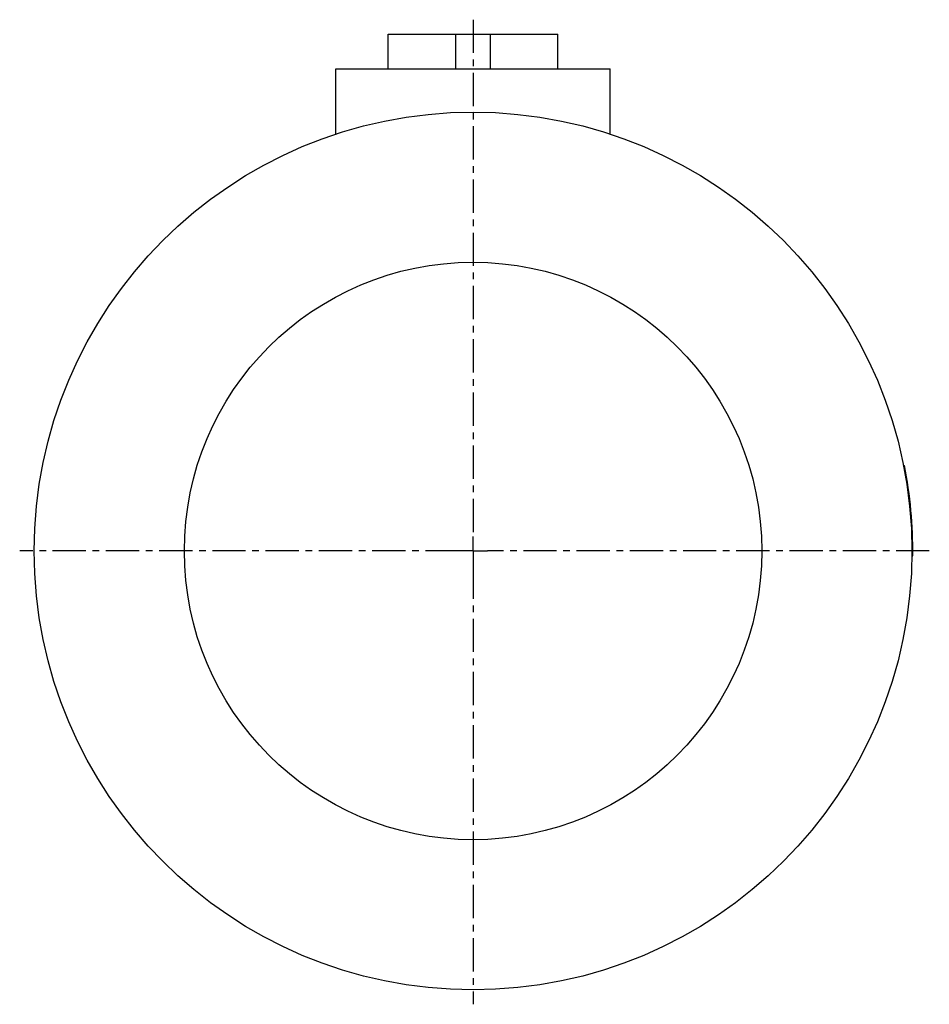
# Model space of a CAD drawing. Header units: millimetres. Extents: x 150 to 465, y 52 to 393.
import ezdxf

# ---------------------------------------------------------------- set-up
doc = ezdxf.new("R2010")
doc.units = ezdxf.units.MM
doc.header["$LTSCALE"] = 30.734
doc.linetypes.add('CENTER', pattern=[0.6, 0.375, -0.075, 0.075, -0.075])
doc.layers.get('0').update_dxf_attribs({"linetype": 'CONTINUOUS'})
doc.layers.add('DEFAULT_1', color=7, linetype='CENTER')

msp = doc.modelspace()

# ---------------------------------------------------------------- linework, layer by layer
at = {"color": 7, "linetype": 'CONTINUOUS'}
for p, q in [((277.45, 375.72), (277.45, 387.72)), ((277.45, 387.72), (336.16, 387.72)), ((300.81, 375.72), (300.81, 387.72)), ((312.81, 375.72), (312.81, 387.72)), ((336.16, 375.72), (336.16, 387.72)), ((259.31, 353.12), (259.31, 375.72)), ((259.31, 375.72), (354.31, 375.72)), ((354.31, 353.12), (354.31, 375.72)), ((455.9, 238.3), (456.2, 238.33)), ((456.05, 237.52), (456.35, 237.54)), ((458.78, 211.62), (459.08, 211.64)), ((458.81, 208.44), (459.11, 208.47)), ((458.8, 206.96), (459.1, 206.99))]:
    msp.add_line(p, q, dxfattribs=at)
for radius in [152, 100]:
    msp.add_circle((306.81, 208.72), radius, dxfattribs=at)
msp.add_arc((306.81, 208.72), 152.3, 359.3478, 11.2089, dxfattribs=at)
at = {"layer": 'DEFAULT_1', "color": 2, "linetype": 'CENTER'}
for p, q in [((306.81, 392.72), (306.81, 213.72)), ((306.81, 208.72), (306.81, 213.72)), ((301.81, 208.72), (149.78, 208.72)), ((306.81, 208.72), (301.81, 208.72)), ((306.81, 208.72), (311.81, 208.72)), ((306.81, 208.72), (306.81, 203.72)), ((464.83, 208.72), (311.81, 208.72)), ((306.81, 203.72), (306.81, 51.72))]:
    msp.add_line(p, q, dxfattribs=at)

doc.saveas('drawing.dxf')
